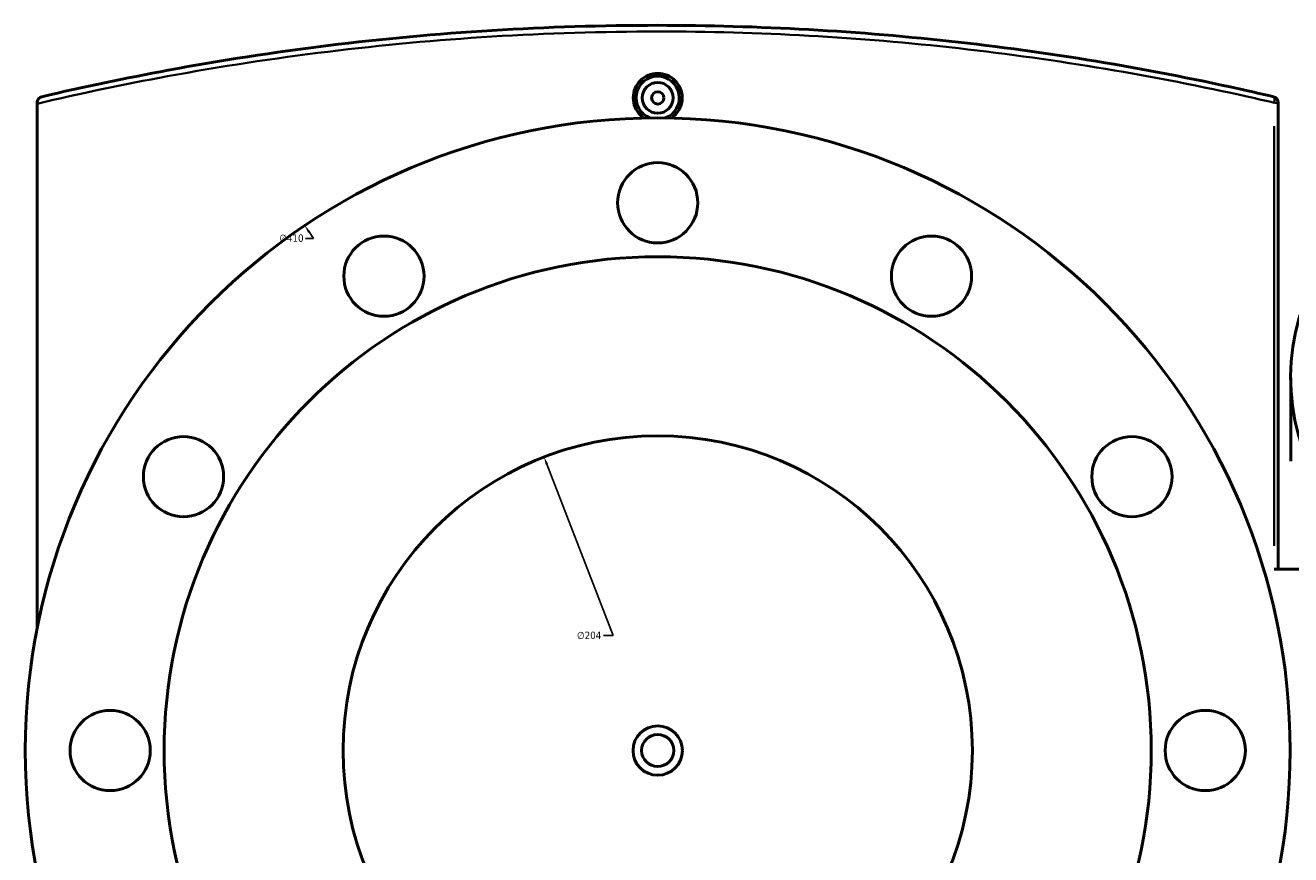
# Model space of a CAD drawing. Header units: millimetres. Extents: x -604 to 1146, y -422 to 904.
# Tile 9 of 11: x 239 to 649, y 625 to 894. Entities that reach past the tile are written whole.
import ezdxf

# ---------------------------------------------------------------- set-up
doc = ezdxf.new("R2010")
doc.units = ezdxf.units.MM
for name, color, linetype, lineweight in [('Dimension (ANSI)', 7, 'Continuous', 25), ('Visible (ANSI)', 7, 'Continuous', 50), ('Visible Narrow (ANSI)', 7, 'Continuous', 35)]:
    doc.layers.add(name, color=color, linetype=linetype, lineweight=lineweight)
doc.styles.add('Note Text (ANSI)', font='tahoma.ttf')
doc.dimstyles.new('Default - mm (ANSI)', dxfattribs={"dimtxt": 2.4, "dimasz": 2.5, "dimexe": 3.175, "dimexo": 1.6002, "dimgap": 0.8, "dimtad": 0, "dimtoh": 1, "dimdec": 0, "dimrnd": 1e-08, "dimzin": 4, "dimdsep": 46, "dimtxsty": 'Note Text (ANSI)', "dimcen": 0.09, "dimdle": 10, "dimclrd": 256, "dimclre": 256, "dimclrt": 5, "dimadec": 1, "dimazin": 1, "dimtfac": 1.27, "dimtofl": 0, "dimtmove": 0, "dimatfit": 3, "dimfxl": 1, "dimtolj": 1, "dimtzin": 4, "dimlwd": -1, "dimlwe": -1, "dimarcsym": 0})

# ---------------------------------------------------------------- blocks, each defined once
blk = doc.blocks.new('*D7')
at = {"layer": 'Defpoints', "color": 0, "transparency": 16777216}
for p in [(407.22, 753.83), (480.89, 563.6)]:
    blk.add_point(p, dxfattribs=at)
at = {"layer": 'Dimension (ANSI)', "transparency": 16777216}
for p, q in [((429.64, 695.94), (408.13, 751.5)), ((426.49, 695.94), (429.64, 695.94))]:
    blk.add_line(p, q, dxfattribs=at)
blk.add_solid([(408.51, 751.65), (407.74, 751.35), (407.22, 753.83)], dxfattribs=at)
at = {"layer": 'Dimension (ANSI)', "color": 5, "transparency": 16777216, "insert": (417.9, 697.24), "char_height": 2.4, "attachment_point": 1, "style": 'Note Text (ANSI)'}
blk.add_mtext('\\A1;∅204', dxfattribs=at)
blk = doc.blocks.new('*D8')
at = {"layer": 'Defpoints', "color": 0, "transparency": 16777216}
for p in [(329.65, 828.82), (558.47, 488.61)]:
    blk.add_point(p, dxfattribs=at)
at = {"layer": 'Dimension (ANSI)', "transparency": 16777216}
for p, q in [((329.94, 824.67), (332.44, 824.67)), ((332.44, 824.67), (331.04, 826.74))]:
    blk.add_line(p, q, dxfattribs=at)
blk.add_solid([(331.39, 826.97), (330.7, 826.51), (329.65, 828.82)], dxfattribs=at)
at = {"layer": 'Dimension (ANSI)', "color": 5, "transparency": 16777216, "insert": (321.39, 825.96), "char_height": 2.4, "attachment_point": 1, "style": 'Note Text (ANSI)'}
blk.add_mtext('\\A1;∅410', dxfattribs=at)

msp = doc.modelspace()

# ---------------------------------------------------------------- linework, layer by layer
at = {"layer": 'Visible (ANSI)'}
for p, q in [((242.91, 868.63), (242.91, 868.31)), ((242.91, 698.26), (242.91, 868.31)), ((645.21, 717.46), (645.21, 868.63)), ((649.25, 752.49), (649.25, 779.43)), ((689.91, 717.46), (643.86, 717.46))]:
    msp.add_line(p, q, dxfattribs=at)
for centre, radius in [((444.06, 870.21), 5), ((444.06, 870.21), 2), ((444.06, 658.71), 205), ((444.06, 836.21), 13), ((355.31, 812.43), 13), ((532.81, 812.43), 13), ((444.06, 658.71), 160), ((290.34, 747.46), 13), ((444.06, 658.71), 102), ((597.78, 747.46), 13), ((266.56, 658.71), 13), ((621.56, 658.71), 13), ((444.06, 658.71), 8), ((444.06, 658.71), 5.2)]:
    msp.add_circle(centre, radius, dxfattribs=at)
for centre, radius, start, end in [((444.06, 870.21), 7, 291.4321, 248.5679), ((643.21, 868.63), 2, 0, 76.7769)]:
    msp.add_arc(centre, radius, start, end, dxfattribs=at)
msp.add_ellipse((854.25, 779.43), major_axis=(-205, 0), ratio=0.57735, start_param=5.274453, end_param=10.43351, dxfattribs=at)
for points, knots in [([(643.67, 870.58), (640.92, 871.22), (638.16, 871.86), (605.02, 879.3), (573.57, 884.65), (509.42, 891.86), (476.74, 893.71), (444.06, 893.71), (408.2, 893.71), (372.33, 891.48), (319.73, 884.99), (302.4, 882.31), (271.52, 876.6), (257.88, 873.73), (244.45, 870.58)], [5.116966, 5.116966, 5.116966, 5.116966, 6.008344, 6.008344, 15.789561, 15.789561, 25.570782, 25.570782, 25.570782, 36.30506, 36.30506, 41.672199, 41.672199, 46.024646, 46.024646, 46.024646, 46.024646]), ([(439.59, 863.67), (439.17, 863.95), (438.79, 864.27), (437.75, 865.31), (437.14, 866.2), (436.33, 868.16), (436.13, 869.22), (436.13, 870.21), (436.13, 871.21), (436.33, 872.27), (437.14, 874.22), (437.75, 875.12), (439.15, 876.52), (440.05, 877.13), (442, 877.94), (443.06, 878.14), (445.05, 878.14), (446.12, 877.94), (448.07, 877.13), (448.96, 876.52), (450.37, 875.12), (450.98, 874.22), (451.79, 872.27), (451.99, 871.21), (451.99, 870.21)], [4.037665, 4.037665, 4.037665, 4.037665, 4.181785, 4.181785, 4.480506, 4.480506, 4.779227, 4.779227, 4.779227, 5.077948, 5.077948, 5.376669, 5.376669, 5.675351, 5.675351, 5.974034, 5.974034, 6.272716, 6.272716, 6.571399, 6.571399, 6.87012, 6.87012, 7.168841, 7.168841, 7.168841, 7.168841]), ([(242.91, 868.63), (242.91, 868.85), (242.95, 869.07), (243.09, 869.51), (243.21, 869.72), (243.5, 870.07), (243.67, 870.21), (244.03, 870.44), (244.23, 870.53), (244.45, 870.58), (244.45, 870.58), (244.45, 870.58)], [-0.3054183, -0.3054183, -0.3054183, -0.3054183, -0.237271, -0.237271, -0.1565168, -0.1565168, -0.0795694, -0.0795694, 0, 0, 0.00078, 0.00078, 0.00078, 0.00078]), ([(451.99, 870.21), (451.99, 869.22), (451.79, 868.16), (450.98, 866.2), (450.37, 865.31), (449.33, 864.27), (448.94, 863.95), (448.53, 863.67)], [2.3896136, 2.3896136, 2.3896136, 2.3896136, 2.6883345, 2.6883345, 2.9870554, 2.9870554, 3.1311753, 3.1311753, 3.1311753, 3.1311753])]:
    msp.add_open_spline(points, degree=3, knots=knots, dxfattribs=at)
at = {"layer": 'Visible Narrow (ANSI)'}
for p, q in [((645.2, 868.63), (643.97, 868.63)), ((643.86, 861.07), (643.86, 725.02))]:
    msp.add_line(p, q, dxfattribs=at)
msp.add_ellipse((643.21, 868.63), major_axis=(0.46, 1.95), ratio=0.317141, start_param=4.861592, end_param=6.208365, dxfattribs=at)
msp.add_open_spline([(242.91, 868.31), (256.78, 871.59), (270.89, 874.56), (302.26, 880.34), (319.61, 883.01), (372.26, 889.48), (408.16, 891.71), (444.06, 891.71), (476.77, 891.71), (509.48, 889.86), (573.69, 882.67), (605.18, 877.34), (638.34, 869.91), (641.11, 869.27), (643.86, 868.63)], degree=3, knots=[-46.1705, -46.1705, -46.1705, -46.1705, -41.672199, -41.672199, -36.30506, -36.30506, -25.570782, -25.570782, -25.570782, -15.789561, -15.789561, -6.008344, -6.008344, -5.116966, -5.116966, -5.116966, -5.116966], dxfattribs=at)

# ---------------------------------------------------------------- dimensions: what is measured, and where the dimension line sits
at = {"layer": 'Dimension (ANSI)'}
for p1, p2, picture, middle in [((558.47, 488.61), (329.65, 828.82), '*D8', (325.26, 824.67)), ((480.89, 563.6), (407.22, 753.83), '*D7', (421.79, 695.94))]:
    dim = msp.add_diameter_dim_2p(p1=p1, p2=p2, dimstyle='Default - mm (ANSI)', override={"dimgap": 0.8, "dimtih": 1, "dimdec": 0, "dimlfac": 1, "dimtol": 0, "dimlim": 0, "dimtp": 0, "dimtm": 0, "dimtdec": 2}, dxfattribs=at)
    dim.commit()
    dim.dimension.update_dxf_attribs({"geometry": picture, "text_midpoint": middle, "dimtype": 163})

doc.saveas('drawing.dxf')
